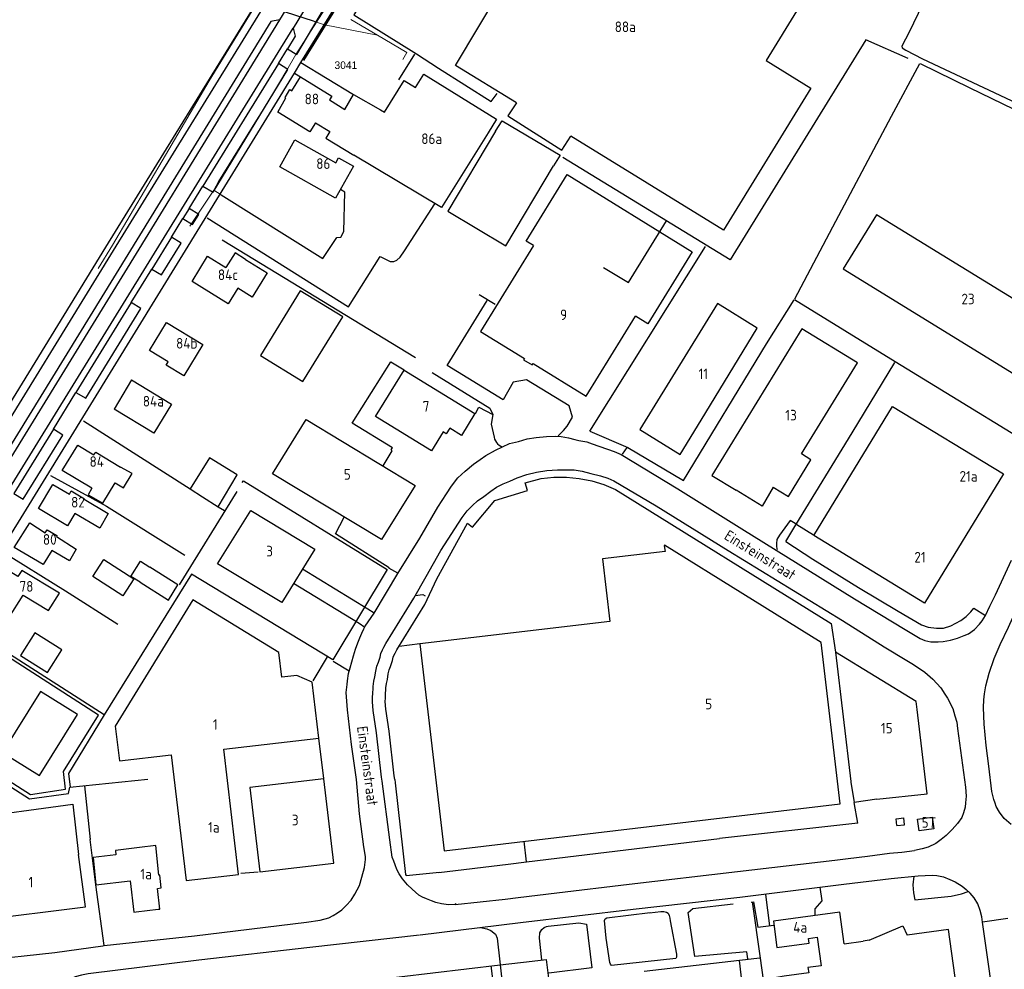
# Model space of a CAD drawing. Header units: metres. Extents: x 233829 to 239427, y 444283 to 448222.
# Tile 113 of 171: x 236981 to 237214, y 445585 to 445808. Entities that reach past the tile are written whole.
import ezdxf
from ezdxf.enums import TextEntityAlignment as Align

# ---------------------------------------------------------------- set-up
doc = ezdxf.new("R2010")
doc.units = ezdxf.units.M
doc.header["$MEASUREMENT"] = 0
doc.linetypes.add('DGN3', pattern=[54.868356, 36.578904, -18.289452])
for name, color, linetype in [('BIJGEBOUW', 4, 'Continuous'), ('DAKRAND', 4, 'Continuous'), ('DAKRAND-BYG', 4, 'Continuous'), ('FUNKTIEAAND', 253, 'Continuous'), ('Goud-kadastrale grenzen', 13, 'Continuous'), ('HEG', 253, 'Continuous'), ('HEK', 253, 'Continuous'), ('HOOFDGEBOUW', 4, 'Continuous'), ('HUISNUMMER', 253, 'Continuous'), ('KANTVERH', 253, 'Continuous'), ('KNTGESLVERH', 253, 'Continuous'), ('KNTOPENVERH', 253, 'Continuous'), ('RASTER', 253, 'Continuous'), ('STRAATNAAM', 253, 'Continuous')]:
    doc.layers.add(name, color=color, linetype=linetype)
for name, color, linetype, lineweight in [('G01 kadestrale perceelsgrens', 73, 'Continuous', 0), ('G02 kadestrale sectiegrens', 73, 'DGN3', 30), ('Z01 perceelnummer', 73, 'Continuous', 13)]:
    doc.layers.add(name, color=color, linetype=linetype, lineweight=lineweight)
doc.styles.get("Standard").update_dxf_attribs({"font": 'iso.shx'})
doc.styles.add('Styledgn001', font='dgn001.shx')

# ---------------------------------------------------------------- blocks, each defined once
blk = doc.blocks.new('A$C1532452F')
at = {"layer": 'G01 kadestrale perceelsgrens'}
for p, q in [((237059.536, 445808.435), (237065.82, 445804.731)), ((237046.531, 445800.185), (237051.464, 445807.85)), ((237044.41, 445796.52), (237046.531, 445800.185)), ((237038.573, 445786.593), (237044.41, 445796.52)), ((237037.307, 445784.696), (237038.425, 445786.489)), ((237038.425, 445786.489), (237038.573, 445786.593)), ((237028.371, 445770.286), (237037.307, 445784.696)), ((237027.221, 445768.233), (237028.371, 445770.286)), ((237021.549, 445759.706), (237027.221, 445768.233)), ((237027.221, 445768.233), (237028.948, 445767.138))]:
    blk.add_line(p, q, dxfattribs=at)
at = {"layer": 'G01 kadestrale perceelsgrens', "flags": 128}
for points in [[(237000, 445749.782), (237003.378, 445755.282), (237015.822, 445776.511), (237026.097, 445793.973), (237036.244, 445810.478)], [(237051.464, 445807.85), (237053.346, 445807.229), (237065.82, 445804.731)], [(237065.82, 445804.731), (237072.7, 445800.671), (237071.771, 445799.043)]]:
    blk.add_lwpolyline(points, dxfattribs=at)
at = {"layer": 'G02 kadestrale sectiegrens'}
for p, q in [((237037.672, 445812.305), (237050.613, 445808.131)), ((237051.464, 445807.85), (237053.962, 445811.725)), ((237050.613, 445808.131), (237051.464, 445807.85))]:
    blk.add_line(p, q, dxfattribs=at)
at = {"layer": 'Z01 perceelnummer', "linetype": 'Continuous', "lineweight": 13, "style": 'Styledgn001'}
blk.add_text('3041', height=1.8, dxfattribs=at).set_placement((237058.349, 445797.692), align=Align.MIDDLE_CENTER)

msp = doc.modelspace()

# ---------------------------------------------------------------- linework, layer by layer
at = {"layer": 'BIJGEBOUW'}
for p, q in [((237188.02, 445620.03), (237189.82, 445620.22)), ((237188.16, 445618.43), (237188.02, 445620.03)), ((237188.16, 445618.43), (237189.96, 445618.62)), ((237189.96, 445618.62), (237189.82, 445620.22))]:
    msp.add_line(p, q, dxfattribs=at)
for points in [[(237093.59, 445782.1), (237082.38, 445763.27), (237096.04, 445755.13), (237107.26, 445773.97)], [(237047.6, 445744.49), (237038.22, 445729.25), (237048.21, 445723.09), (237057.6, 445738.33), (237047.6, 445744.49)]]:
    msp.add_lwpolyline(points, dxfattribs=at)
at = {"layer": 'DAKRAND'}
msp.add_line((237183.5, 445624.61), (237178.16, 445623.89), dxfattribs=at)
for points in [[(237074.73, 445792.43), (237076.69, 445795.59), (237093.88, 445785), (237091.85, 445781.77)], [(237054.46, 445789.49), (237058.1, 445787.28), (237060.17, 445790.74), (237066.47, 445787.16)], [(237098.52, 445788.79), (237096.55, 445785.71), (237109.27, 445777.67), (237111.32, 445780.92)], [(237051.16, 445784.12), (237054.58, 445782.05), (237053.66, 445780.5), (237060.22, 445776.46)], [(237102.53, 445755.18), (237100.81, 445756.22), (237110.5, 445771.89), (237139.96, 445753.71), (237129.51, 445736.71), (237126.56, 445738.53)], [(237034.69, 445751.84), (237032.29, 445753.43), (237030.1, 445749.98)], [(236998.48, 445697.94), (236997.59, 445696.42), (237001.07, 445694.43), (237003.98, 445699.22), (237005.96, 445698.08), (237008, 445701.39), (237005.28, 445702.95)], [(236970.15, 445608.42), (236968.54, 445620.02), (236993.98, 445623.43), (236995.37, 445611.58)], [(237009.7, 445613.27), (237004.03, 445612.57), (237004.15, 445611.51)]]:
    msp.add_lwpolyline(points, dxfattribs=at)
at = {"layer": 'DAKRAND-BYG'}
for points in [[(237093.59, 445782.1), (237095.15, 445784.6), (237108.82, 445776.49), (237107.26, 445773.97)], [(237028.27, 445693.59), (237032.71, 445701.12), (237026.2, 445705.09), (237021.65, 445697.82)], [(237021.65, 445697.82), (237024.57, 445695.96), (237028.27, 445693.59)], [(237001.28, 445681.15), (237008.39, 445676.61), (237005.81, 445672.58), (236998.7, 445677.11), (237001.28, 445681.15)], [(237009.89, 445675.78), (237007.71, 445677.16), (237009.94, 445680.74), (237012.16, 445679.37)], [(237009.89, 445675.78), (237016.52, 445671.59), (237018.79, 445675.18), (237012.16, 445679.37)], [(236981.67, 445658.51), (236988.01, 445654.51), (236991.38, 445659.85), (236985.04, 445663.85), (236981.67, 445658.51)]]:
    msp.add_lwpolyline(points, dxfattribs=at)
at = {"layer": 'HEG'}
for p, q in [((237048.48, 445798.83), (237056.4, 445811.57)), ((237029.2, 445756.55), (237074.79, 445728.78)), ((237115.86, 445711.39), (237143.09, 445754.91)), ((237137.88, 445699.77), (237157.49, 445731.96)), ((236996.72, 445627.81), (236998.09, 445615.13))]:
    msp.add_line(p, q, dxfattribs=at)
for points in [[(237078.69, 445725.21), (237092.29, 445716.85), (237092.98, 445715.31)], [(236988.71, 445700.97), (237001.94, 445693.71), (237020.39, 445682.21)], [(236977.14, 445683.18), (236992.28, 445673.76), (237004.61, 445665.87)], [(236956.36, 445643.43), (236984.03, 445625.77), (236992.29, 445627.02), (236991.83, 445631.18), (237000.05, 445644.47), (236969.06, 445664.41)]]:
    msp.add_lwpolyline(points, dxfattribs=at)
at = {"layer": 'HEK'}
for p, q in [((237089.74, 445743.64), (237093.56, 445741.38)), ((237157.49, 445731.96), (237164.02, 445742.36)), ((236996.49, 445713.86), (237021.65, 445697.82)), ((237019.15, 445675.2), (237032.73, 445697.16)), ((237028.27, 445693.59), (237029.72, 445692.67)), ((237164.61, 445689.41), (237168.58, 445686.95)), ((236969.49, 445664.98), (237001.41, 445644.61)), ((237050.61, 445652.51), (237053.99, 445658.21)), ((237051.89, 445638.99), (237053.07, 445629.53)), ((237033.62, 445607.18), (237037.67, 445607.53)), ((237155.46, 445594.45), (237159.21, 445594.97))]:
    msp.add_line(p, q, dxfattribs=at)
for points in [[(237190.83, 445799.24), (237180.87, 445803.7), (237169.47, 445785.2), (237148.88, 445751.78), (237109.45, 445775.89)], [(237164.09, 445742.47), (237187.78, 445727.82), (237202.57, 445718.76), (237216.18, 445710.47), (237223.8, 445706.04), (237223.09, 445704.42), (237219.79, 445697.69)], [(237162.02, 445685.37), (237164.36, 445689.35), (237177.66, 445711.05), (237187.73, 445727.61)], [(237115.86, 445711.39), (237124.79, 445707.59), (237137.88, 445699.77)], [(237033.93, 445699.3), (237034.23, 445699.71), (237068.1, 445678.83), (237055.26, 445657.49), (237022, 445677.68), (237001.36, 445644.56), (236992.95, 445630.7), (236993.38, 445627.5)], [(236954.95, 445643.17), (236983.76, 445624.71), (236993.01, 445625.98), (236993.33, 445627.45), (237011.65, 445629.39)]]:
    msp.add_lwpolyline(points, dxfattribs=at)
at = {"layer": 'HOOFDGEBOUW'}
for p, q in [((237157.35, 445798.79), (237167.95, 445792.27)), ((237183.42, 445762.42), (237175.56, 445749.64)), ((237228.72, 445734.56), (237183.42, 445762.42)), ((237175.56, 445749.64), (237220.86, 445721.79)), ((237007.86, 445723.47), (237003.73, 445716.63)), ((237195.33, 445625.87), (237192.96, 445645.76)), ((237183.5, 445624.61), (237195.33, 445625.87)), ((237175.77, 445590.57), (237180.21, 445591.18)), ((237181.64, 445591.38), (237180.21, 445591.18))]:
    msp.add_line(p, q, dxfattribs=at)
for points in [[(237137.29, 445828.6), (237165.15, 445811.47), (237157.35, 445798.79)], [(237098.52, 445788.79), (237084.17, 445797.62), (237094.96, 445815.71)], [(237051.16, 445784.12), (237049.83, 445781.97), (237042.34, 445786.58), (237044.23, 445789.96), (237044.03, 445790.08), (237045.17, 445791.94), (237045.64, 445791.65), (237047.65, 445794.91), (237055.01, 445790.38), (237054.46, 445789.49)], [(237066.47, 445787.16), (237067.44, 445786.59), (237072.1, 445794.07), (237074.73, 445792.43)], [(237167.95, 445792.27), (237147.34, 445758.76), (237111.32, 445780.92)], [(237091.85, 445781.77), (237080.88, 445764.16), (237060.22, 445776.46)], [(237060.14, 445773.85), (237055.92, 445766.34), (237042.76, 445773.75), (237046.33, 445780.09), (237055.97, 445774.66), (237056.63, 445775.83), (237060.14, 445773.85)], [(237102.53, 445755.18), (237090.07, 445734.93), (237100.42, 445728.57), (237100.23, 445728.26), (237102.24, 445727.03), (237102.45, 445727.37), (237114.96, 445719.67), (237126.56, 445738.53)], [(237032.87, 445745.08), (237030.62, 445741.42), (237022.11, 445746.67), (237025.78, 445752.64), (237030.1, 445749.98)], [(237034.69, 445751.84), (237039.8, 445748.7), (237036.28, 445742.98), (237032.87, 445745.08)], [(237155.27, 445735.69), (237145.89, 445741.47), (237127.61, 445711.82), (237137.14, 445705.94), (237142.11, 445713.99), (237155.27, 445735.69)], [(237024.64, 445731.86), (237020.18, 445724.47), (237016.03, 445726.98), (237016.47, 445727.72), (237012.05, 445730.39), (237016.06, 445737.04), (237024.64, 445731.86)], [(237178.89, 445727.54), (237165.83, 445735.55), (237144.62, 445700.96), (237150.33, 445697.46)], [(237159.05, 445698.18), (237162.62, 445695.99), (237167.94, 445704.68), (237165.71, 445706.04), (237178.89, 445727.54)], [(237088.74, 445715.58), (237085.56, 445710.41), (237082.81, 445712.1), (237082, 445710.78), (237081.27, 445711.23), (237078.5, 445706.74), (237065.36, 445714.84), (237072.11, 445725.81), (237088.74, 445715.58)], [(237007.86, 445723.47), (237017.27, 445717.78), (237013.13, 445710.95), (237003.73, 445716.63)], [(237213.31, 445701.31), (237194.73, 445670.87), (237168.6, 445686.81), (237187.17, 445717.26), (237213.31, 445701.31)], [(237074.64, 445698.57), (237066.76, 445685.83), (237041.09, 445701.38), (237048.97, 445714.12), (237074.64, 445698.57)], [(236998.48, 445697.94), (236991.46, 445702.17), (236995.2, 445708.13), (236998.99, 445705.85), (236999.42, 445706.47), (237005.28, 445702.95)], [(237002.37, 445691.97), (237000.35, 445688.55), (236994.48, 445692.01), (236992.76, 445689.11), (236985.95, 445693.14), (236989.33, 445698.86), (236993.19, 445696.58), (236993.62, 445697.32), (236996.73, 445695.48), (236996.65, 445695.34), (237002.37, 445691.97)], [(237159.05, 445698.18), (237156.43, 445693.72), (237150.33, 445697.46)], [(237051.05, 445683.62), (237043.22, 445671.04), (237028.1, 445680.11), (237035.93, 445692.7), (237051.05, 445683.62)], [(236994.79, 445683.55), (236993.22, 445680.85), (236989.07, 445683.27), (236987.02, 445680), (236980.22, 445683.95), (236983.9, 445689.82), (236987.49, 445687.45), (236987.93, 445688.15), (236990.27, 445686.8), (236990.15, 445686.61), (236994.79, 445683.55)], [(237081.52, 445612.48), (237174.85, 445623.55), (237170.33, 445661.62), (237133.45, 445684.51), (237133.39, 445684.41), (237133.55, 445683.04), (237118.83, 445681.29), (237120.58, 445666.55), (237075.74, 445661.23), (237081.52, 445612.48)], [(236990.86, 445673.21), (236981.97, 445678.57), (236981.07, 445677.13), (236977.32, 445679.4), (236973.89, 445673.9), (236976.28, 445672.65), (236974.63, 445670.01), (236978.95, 445667.4), (236982.28, 445672.73), (236988.3, 445669.1), (236990.86, 445673.21)], [(237020.69, 445605.49), (237033.08, 445606.91), (237029.58, 445636.46), (237051.94, 445639.03), (237050.38, 445652.19), (237046.78, 445653.82), (237043.24, 445653.41), (237042.57, 445659.21), (237022.3, 445671.66), (237004.02, 445641.89), (237005, 445633.68), (237017.18, 445635.08), (237020.69, 445605.49)], [(237192.96, 445645.76), (237192.72, 445647.71), (237173.71, 445659.31), (237177.35, 445628.82)], [(236995.11, 445644.58), (236986.38, 445650.02), (236977.42, 445635.65), (236986.15, 445630.21), (236995.11, 445644.58)], [(237055.52, 445609.56), (237053.17, 445629.43), (237035.75, 445627.38), (237038.1, 445607.5), (237055.52, 445609.56)], [(237193.06, 445619.94), (237196.48, 445620.42), (237196.87, 445617.66), (237193.45, 445617.18), (237193.06, 445619.94)], [(237004.15, 445611.51), (236998.78, 445610.87), (236999.43, 445604.44), (237007.49, 445605.41), (237008.38, 445598), (237008.91, 445598.06), (237014.1, 445598.69), (237014.52, 445598.74), (237013.94, 445603.61), (237014.82, 445603.72), (237014.52, 445606.74), (237014.24, 445606.7), (237013.53, 445613.73), (237009.7, 445613.27)], [(236970.15, 445608.42), (236971.7, 445596.1), (236996.99, 445599.27), (236995.37, 445611.58)], [(237175.77, 445590.57), (237174.74, 445598), (237159.09, 445595.87), (237159.93, 445589.67), (237167.49, 445590.7), (237167.33, 445591.81), (237169.41, 445592.09), (237170.34, 445585.38), (237167.24, 445584.96), (237167.42, 445583.68), (237161.61, 445582.89), (237156.78, 445582.08), (237157.2, 445579.07)], [(237181.64, 445591.38), (237189.56, 445594.78), (237190.6, 445592.6)], [(237205.23, 445558.77), (237200.36, 445593.92), (237190.6, 445592.6)], [(237153.45, 445566.23), (237151.1, 445586.61), (237128.64, 445584.01)]]:
    msp.add_lwpolyline(points, dxfattribs=at)
at = {"layer": 'KANTVERH'}
for p, q in [((237047.76, 445798.31), (237060.17, 445790.74)), ((237046.22, 445795.79), (237047.65, 445794.91)), ((237123.57, 445706), (237124.64, 445707.53)), ((237172.68, 445666.08), (237173.71, 445659.31)), ((237075.74, 445661.23), (237070.9, 445660.66)), ((237055.36, 445657.19), (237059.13, 445654.92)), ((237069.85, 445629.28), (237069.95, 445628.47)), ((237177.35, 445628.82), (237177.37, 445628.69)), ((237177.37, 445628.69), (237178.16, 445623.89)), ((237178.96, 445619.01), (237178.16, 445623.89)), ((237178.96, 445619.01), (237146.42, 445615.38)), ((237100.91, 445609.86), (237100.33, 445614.71)), ((237100.91, 445609.86), (237131.5, 445613.58)), ((237131.5, 445613.58), (237146.41, 445615.37)), ((237080.29, 445607.39), (237096.56, 445609.33)), ((237096.56, 445609.33), (237100.91, 445609.86)), ((237157.22, 445602.14), (237158.16, 445594.82)), ((237084.12, 445599.8), (237095.86, 445601.1)), ((237214.35, 445596.49), (237208.36, 445595.63))]:
    msp.add_line(p, q, dxfattribs=at)
for points in [[(237200.61, 445825.31), (237191.12, 445805.51), (237189.35, 445802.16), (237189.46, 445801.76), (237190.27, 445801.23), (237194.23, 445799.17)], [(237058.65, 445816.02), (237062.63, 445813.52), (237060.21, 445809.55), (237074.99, 445800.36), (237080.19, 445797.02), (237092.57, 445789.09), (237093.98, 445791.03)], [(237194.23, 445799.17), (237215.09, 445789.35), (237231.76, 445781.34), (237251.71, 445771.95), (237253.99, 445770.96), (237255.38, 445773.59), (237255.83, 445773.6), (237258.6, 445772.3)], [(237028.95, 445767.14), (237052.9, 445752.15), (237056.19, 445757.05), (237057.2, 445757.12), (237057.87, 445758.44), (237058.14, 445767.78), (237057.07, 445768.39)], [(237025.66, 445761.69), (237058.94, 445740.7), (237066.44, 445752.57), (237068.78, 445751.37), (237069.68, 445751.39), (237070.38, 445751.71), (237071.16, 445752.43), (237072.13, 445753.91), (237079.3, 445764.98)], [(237108.36, 445710.3), (237109.63, 445711.54), (237110.51, 445712.56), (237111.77, 445714.7), (237110.95, 445717.39), (237100.91, 445723.53), (237097.77, 445722.95), (237095.45, 445718.83), (237082.21, 445726.85), (237091.63, 445742.23)], [(237067.11, 445703.25), (237069.24, 445706.76), (237069.03, 445707.06), (237069.32, 445707.47), (237059.85, 445713.26), (237068.94, 445727.73), (237072.05, 445725.9)], [(237088.86, 445715.56), (237089.67, 445717.09), (237092.98, 445715.31), (237092.58, 445713.04), (237093.31, 445710)], [(237064.98, 445668.51), (237070.58, 445677.88), (237075.75, 445686.14), (237080.05, 445693.47), (237082.03, 445696.63), (237083.24, 445698.46), (237084.75, 445700.41), (237086.47, 445701.95), (237088.39, 445703.6), (237089.97, 445704.74), (237091.3, 445705.68), (237093.58, 445706.89), (237095.27, 445707.73), (237096.91, 445708.47), (237099.05, 445708.98), (237101.1, 445709.58), (237103.2, 445709.88), (237105.65, 445710.14), (237107.71, 445710.19)], [(237093.31, 445710), (237093.4, 445709.55), (237093.57, 445709.14), (237093.81, 445708.75), (237094.11, 445708.41), (237094.45, 445708.12), (237094.85, 445707.89), (237095.27, 445707.73)], [(237107.71, 445710.19), (237109.11, 445710.12), (237110.78, 445709.81), (237112.34, 445709.45), (237113.25, 445709.17), (237115.12, 445708.86), (237116.38, 445708.44), (237121.6, 445706.6), (237123.22, 445705.94), (237136.61, 445697.78), (237151.65, 445688.4), (237178.19, 445671.91)], [(237085.78, 445691.09), (237086.94, 445692.63), (237088.22, 445693.86), (237089.35, 445694.99), (237090.88, 445696.03), (237092.51, 445697.23), (237093.84, 445698.21), (237095.43, 445698.95), (237097.02, 445699.64), (237098.7, 445700.44), (237100.99, 445701.19), (237103.29, 445701.7), (237105.74, 445702.11), (237108.2, 445702.27), (237110.26, 445702.32), (237112.11, 445702.26), (237114.03, 445701.96), (237116.1, 445701.45), (237118.37, 445700.91), (237120.09, 445700.34), (237121.51, 445699.73), (237131.44, 445693.79), (237148.46, 445683.25), (237175.36, 445666.78), (237185.22, 445660.55), (237190.51, 445657.37), (237192.13, 445656.41), (237194.78, 445654.57), (237196.67, 445652.91), (237198.57, 445650.86), (237199.51, 445649.43), (237200.13, 445648.49)], [(237079.8, 445676.56), (237087.04, 445689.75), (237088.18, 445688.75), (237093.47, 445695.09), (237101.16, 445697.44), (237100.61, 445699.24), (237104.35, 445700.21), (237107.33, 445700.57), (237110.34, 445700.59), (237113.34, 445700.28), (237116.28, 445699.68), (237119.16, 445698.83), (237121.9, 445697.63), (237172.68, 445666.08)], [(237209.18, 445651.36), (237209.91, 445654.33), (237211.08, 445657.77), (237212.55, 445661.11), (237214.46, 445665.21), (237216.88, 445670.47), (237221.94, 445681.16), (237227.04, 445692), (237231.51, 445701.33)], [(237070.61, 445677.93), (237068.49, 445679.09), (237068.57, 445679.22), (237055.9, 445687.17), (237057.97, 445691.16)], [(237077.28, 445677.14), (237080.74, 445683.24), (237085.78, 445691.09)], [(237164.61, 445689.41), (237163.05, 445690.37), (237160.56, 445686.85), (237159.93, 445685.84), (237159.8, 445684.93), (237159.82, 445684.28), (237159.93, 445683.68), (237160.04, 445683.48)], [(237162.02, 445685.37), (237168.41, 445681.23), (237179.18, 445674.58), (237188.53, 445668.94), (237194.01, 445665.72), (237195.58, 445665.21), (237197.54, 445664.95), (237199.19, 445664.99), (237200.88, 445665.48), (237203.25, 445666.79), (237204.48, 445667.72)], [(237178.19, 445671.9), (237190.18, 445664.63), (237193.69, 445662.51), (237194.8, 445662.03), (237196.16, 445661.77), (237197.92, 445661.71), (237199.07, 445661.78), (237200.86, 445662.13), (237202.5, 445662.57), (237204.04, 445663.21), (237205.03, 445663.63), (237206.46, 445664.66), (237207.68, 445665.9), (237208.26, 445666.66), (237209.08, 445667.93), (237210.08, 445670.11), (237211.42, 445672.8), (237215.18, 445681)], [(237048.16, 445678.98), (237063.49, 445669.53), (237065.05, 445668.61)], [(237066.88, 445628.88), (237066.76, 445629.8), (237065.6, 445640.32), (237064.78, 445645.57), (237064.63, 445647.57), (237064.65, 445648.52), (237064.68, 445649.73), (237064.75, 445650.68), (237064.79, 445651.19), (237064.96, 445652.45), (237065.19, 445653.46), (237065.41, 445654.82), (237065.68, 445655.98), (237066.01, 445656.94), (237066.43, 445658.1), (237066.61, 445659.01), (237066.95, 445659.82), (237067.33, 445660.48), (237067.76, 445661.35), (237074.38, 445672.05), (237077.28, 445677.14)], [(237069.85, 445629.28), (237069.73, 445630.18), (237068.58, 445640.71), (237067.76, 445645.9), (237067.63, 445647.64), (237067.65, 445648.47), (237067.67, 445649.59), (237067.74, 445650.39), (237067.77, 445650.86), (237067.92, 445651.92), (237068.14, 445652.88), (237068.35, 445654.23), (237068.57, 445655.15), (237068.84, 445655.94), (237069.33, 445657.3), (237069.5, 445658.15), (237069.64, 445658.5), (237069.98, 445659.07), (237070.39, 445659.89), (237076.97, 445670.53), (237079.8, 445676.56)], [(237046.04, 445675.56), (237061.48, 445666.12), (237062.79, 445665.22)], [(237074.67, 445672.66), (237076.47, 445672.9), (237077.03, 445672.61)], [(237204.48, 445667.72), (237205.61, 445668.8), (237206.34, 445669.67), (237209.11, 445667.97)], [(237052.3, 445596.13), (237054.3, 445596.63), (237055.39, 445597.2), (237056.38, 445597.83), (237057.41, 445598.56), (237058.44, 445599.59), (237059.57, 445600.87), (237060.49, 445602.24), (237061.54, 445604.28), (237062.1, 445606.25), (237062.7, 445608.57), (237062.95, 445610.39), (237062.94, 445611.14), (237062.58, 445613.39), (237061.54, 445621.19), (237060.85, 445629.26), (237059.7, 445637.51), (237058.75, 445645.67), (237058.45, 445649.83), (237058.66, 445651.69), (237058.74, 445652.55), (237059, 445654.26), (237059.37, 445655.63), (237059.73, 445656.99), (237060.15, 445658.46), (237060.62, 445659.97), (237061.18, 445661.49), (237061.66, 445662.66), (237062.13, 445663.82), (237062.56, 445664.84), (237062.9, 445665.4), (237064.98, 445668.51)], [(237215.12, 445618.7), (237213.48, 445620.07), (237212.39, 445621.59), (237211.61, 445622.93), (237211.34, 445623.72), (237211.02, 445624.57), (237210.57, 445626.46), (237209.88, 445632.45), (237209.26, 445637.29), (237208.74, 445642.34), (237208.6, 445646.24), (237208.65, 445648.09), (237208.82, 445649.45), (237209.18, 445651.36)], [(237200.13, 445648.49), (237201.34, 445646.02), (237201.83, 445644.33), (237202.32, 445642.83), (237202.46, 445641.34), (237204.34, 445627.46), (237204.49, 445625.36), (237204.38, 445623.76), (237204.25, 445622.75), (237203.88, 445621.44), (237203.46, 445620.33), (237202.44, 445618.9), (237201.23, 445617.47), (237199.81, 445616.08), (237198.63, 445615.1), (237197.35, 445614.22), (237195.59, 445613.32), (237194.17, 445612.9), (237192.33, 445612.55)], [(237084.21, 445600.03), (237084.12, 445599.8), (237082.53, 445599.76), (237080.87, 445599.97), (237079.51, 445600.29), (237078.5, 445600.67), (237077.38, 445601.14), (237076.37, 445601.52), (237075.55, 445602), (237074.73, 445602.69), (237073.96, 445603.42), (237072.88, 445604.45), (237071.7, 445605.83), (237070.92, 445607.01), (237070.39, 445608.1), (237069.96, 445609.2), (237069.64, 445609.99), (237069.27, 445610.99), (237068.71, 445615.09), (237066.88, 445628.88)], [(237069.95, 445628.47), (237072.43, 445606.85), (237072.58, 445606.65), (237080.44, 445607.44)], [(237001.42, 445590.13), (236999.43, 445604.44), (236998.13, 445615.14)], [(237108.04, 445602.55), (237125.08, 445604.59), (237150.61, 445607.56), (237173.56, 445610.25), (237176.7, 445610.62), (237181.29, 445611.23), (237186.49, 445611.91), (237189.33, 445612.18), (237192.33, 445612.55)], [(237175.7, 445604.59), (237186.88, 445605.91), (237193.17, 445606.56), (237194.87, 445606.65), (237196.52, 445606.74), (237197.63, 445606.67), (237199.14, 445606.3), (237200.65, 445605.74), (237201.92, 445605.17), (237203.55, 445604.11), (237204.52, 445603.33), (237205.49, 445602.45)], [(237075.88, 445592.67), (237099.5, 445595.55), (237126.08, 445598.69), (237151.16, 445601.55), (237175.7, 445604.59)], [(237192.15, 445606.46), (237191.97, 445604.43), (237192.12, 445602.53), (237192.46, 445600.94), (237201, 445601.79), (237203.39, 445602.3), (237205.01, 445602.88)], [(237095.86, 445601.1), (237098.96, 445601.46), (237108.04, 445602.55)], [(237170.06, 445603.89), (237170.53, 445600.71), (237168.82, 445598.82), (237168.86, 445597.3)], [(237208.36, 445595.63), (237208.17, 445596.91), (237207.84, 445598.4), (237207.25, 445599.99), (237206.42, 445601.37), (237205.49, 445602.45)], [(237153.06, 445586.99), (237152.87, 445588.69), (237140.55, 445587.59), (237139, 445597.95), (237140.08, 445598.87), (237149.61, 445599.93)], [(237153.86, 445600.4), (237154.4, 445600.47), (237155.45, 445594.45)], [(237129.91, 445597.88), (237132.57, 445598.14), (237133.27, 445598.16), (237133.87, 445598.02), (237134.28, 445597.73), (237134.55, 445597.19), (237134.66, 445596.59), (237134.78, 445595.99), (237136.22, 445588.09), (237136.24, 445587.39), (237136.09, 445587.08), (237120.97, 445585.42), (237120.67, 445585.71), (237120.56, 445586.11), (237119.67, 445591.86), (237119.27, 445596.02), (237119.46, 445596.42), (237119.85, 445596.68), (237130.07, 445597.89)], [(237001.42, 445590.13), (237022.67, 445592.46), (237049.05, 445595.65), (237052.3, 445596.13)], [(237104.5, 445586.73), (237103.95, 445591.89), (237104.08, 445593.15), (237104.51, 445593.91), (237105.05, 445594.37), (237105.65, 445594.59), (237106.05, 445594.7), (237113.26, 445595.47), (237115.02, 445595.21), (237116.32, 445584.91), (237106.21, 445583.61)], [(237223.25, 445450.3), (237224.42, 445451.28), (237225.2, 445452.2), (237225.92, 445453.47), (237226.5, 445454.63), (237226.87, 445455.99), (237227.08, 445457.45), (237227.13, 445459.61), (237227.05, 445460.76), (237224.51, 445479.07), (237221.25, 445502.38), (237217.86, 445527.13), (237214.83, 445549.04), (237211.79, 445571.35), (237208.36, 445595.63)], [(237075.73, 445592.62), (237049.85, 445589.64), (237023.67, 445586.66), (236997.59, 445583.48), (236996.04, 445583.14), (236994.55, 445582.75), (236992.86, 445581.86), (236991.43, 445580.72), (236990.35, 445579.64), (236989.48, 445578.26), (236988.66, 445577.09), (236988.24, 445575.78), (236987.97, 445574.26), (236988, 445573.06), (236988.18, 445571.91), (236988.55, 445570.96)], [(237090.09, 445594.4), (237091.6, 445594.1), (237092.52, 445593.72), (237093.59, 445592.85), (237094.02, 445591.9), (237095.3, 445579.99), (237095.48, 445578.35)], [(236969.57, 445586.3), (236972.32, 445586.59), (236989.74, 445588.46), (237001.05, 445590.09), (237001.42, 445590.13)], [(237092.51, 445585.34), (237093.44, 445578.03), (237095.48, 445578.35)]]:
    msp.add_lwpolyline(points, dxfattribs=at)
at = {"layer": 'KNTGESLVERH'}
for p, q in [((237052.19, 445816.68), (237045.94, 445806.42)), ((237046.66, 445814.89), (237042.7, 445808.4))]:
    msp.add_line(p, q, dxfattribs=at)
for points in [[(237042.7, 445808.4), (237009.6, 445754.34), (236975.95, 445699.69), (236973.7, 445696.03), (236938.07, 445638.17), (236921.23, 445610.73)], [(236922.17, 445605.38), (236923.53, 445607.74), (236925.92, 445611.74), (236976.7, 445694.18), (237045.94, 445806.42)]]:
    msp.add_lwpolyline(points, dxfattribs=at)
at = {"layer": 'KNTOPENVERH'}
for p, q in [((237047.76, 445798.31), (237058.65, 445816.02)), ((237042.44, 445798.08), (237044.61, 445801.54)), ((237042.44, 445798.08), (237024.65, 445769.17)), ((237046.22, 445795.79), (237047.76, 445798.31)), ((237021.43, 445763.93), (237024.65, 445769.17)), ((237021.43, 445763.93), (237019.93, 445761.58)), ((237017.24, 445757.16), (237019.93, 445761.58)), ((237017.24, 445757.16), (237012.64, 445749.62)), ((237007.76, 445741.74), (237012.64, 445749.62)), ((237007.76, 445741.74), (236994.75, 445720.56)), ((236989.44, 445711.86), (236994.75, 445720.56)), ((236989.44, 445711.86), (236980.08, 445696.73))]:
    msp.add_line(p, q, dxfattribs=at)
for points in [[(237034.9, 445817.86), (237039.79, 445816.66), (237001.73, 445754.78), (236970.67, 445704.28)], [(237044.61, 445801.54), (237046.83, 445800.21), (237056.87, 445817.23), (237054.95, 445818.36)], [(237046.66, 445814.89), (237041.74, 445816.14), (237003.51, 445754.01), (236971.8, 445702.47), (236974.73, 445700.68)], [(237042.7, 445808.4), (237040.7, 445807.97), (237009.68, 445757.52), (236974.73, 445700.68)], [(237045.94, 445806.42), (237046.4, 445804.5), (237044.61, 445801.54)], [(237024.65, 445769.17), (237027.09, 445767.79), (237044.71, 445796.7), (237042.44, 445798.08)], [(236930.26, 445607.43), (236981.81, 445691.01), (237046.22, 445795.79)], [(237019.93, 445761.58), (237022.2, 445760.16), (237023.7, 445762.49), (237021.43, 445763.93)], [(237012.64, 445749.62), (237014.87, 445748.27), (237019.54, 445755.71), (237017.24, 445757.16)], [(236994.75, 445720.56), (236997.04, 445719.21), (237010.05, 445740.35), (237007.76, 445741.74)], [(236980.08, 445696.73), (236982.3, 445695.35), (236991.67, 445710.5), (236989.44, 445711.86)]]:
    msp.add_lwpolyline(points, dxfattribs=at)
at = {"layer": 'RASTER'}
for p, q in [((237070.82, 445794.24), (237074.62, 445800.3)), ((237151.17, 445586.65), (237155.82, 445587.21))]:
    msp.add_line(p, q, dxfattribs=at)
for points in [[(237164.14, 445742.62), (237173.77, 445760.88), (237186.89, 445785.68), (237193.61, 445798.06)], [(237193.65, 445798.06), (237205.41, 445792.33), (237218.22, 445786.18), (237254.54, 445768.82), (237237.18, 445732.8), (237223.8, 445706.09)], [(237119.06, 445750.02), (237124.91, 445746.49), (237133.9, 445761.01)], [(237154.06, 445600.43), (237155.97, 445587.16), (237156.65, 445582.06)], [(237042.97, 445579.39), (237062.94, 445581.83), (237094.67, 445585.6), (237102.23, 445586.43), (237105.54, 445586.86), (237106.16, 445581.81)]]:
    msp.add_lwpolyline(points, dxfattribs=at)

# ---------------------------------------------------------------- block references
at = {"layer": 'Goud-kadastrale grenzen', "linetype": 'Continuous'}
msp.add_blockref('A$C1532452F', (0, 0), dxfattribs=at)

# ---------------------------------------------------------------- texts
at = {"layer": 'FUNKTIEAAND'}
msp.add_text('5T', height=2.5, rotation=358.3372, dxfattribs=at).set_placement((237194.01, 445617.93))
at = {"layer": 'HUISNUMMER'}
for s, p in [('88a', (237121.7, 445805.49)), ('88', (237048.63, 445788.47)), ('86a', (237076.12, 445779.1)), ('86', (237051.37, 445773.23)), ('84c', (237028.2, 445747.03)), ('23', (237203.41, 445741.32)), ('9', (237108.84, 445737.59)), ('84b', (237018.34, 445730.87)), ('11', (237141.46, 445723.68)), ('84a', (237010.5, 445717.21)), ('7', (237076.46, 445716.01)), ('13', (237161.9, 445713.93)), ('84', (236997.95, 445702.99)), ('5', (237057.87, 445699.96)), ('21a', (237202.95, 445699.51)), ('82', (236993.6, 445693.41)), ('80', (236986.96, 445684.63)), ('3', (237039.58, 445681.87)), ('21', (237192.31, 445680.44)), ('78', (236981.44, 445673.56)), ('5', (237143.03, 445645.83)), ('1', (237027, 445641)), ('15', (237184.43, 445640.14)), ('3', (237045.63, 445618.47)), ('1a', (237025.88, 445616.77)), ('1a', (237009.92, 445605.73)), ('1', (236983.56, 445603.84)), ('4a', (237163.77, 445593.17))]:
    msp.add_text(s, height=2.5, dxfattribs=at).set_placement(p)
at = {"layer": 'STRAATNAAM'}
for rotation, p in [(328.2799, (237147.28, 445686.11)), (277.7007, (237060.94, 445641.7))]:
    msp.add_text('Einsteinstraat', height=2.5, rotation=rotation, dxfattribs=at).set_placement(p)

doc.saveas('drawing.dxf')
